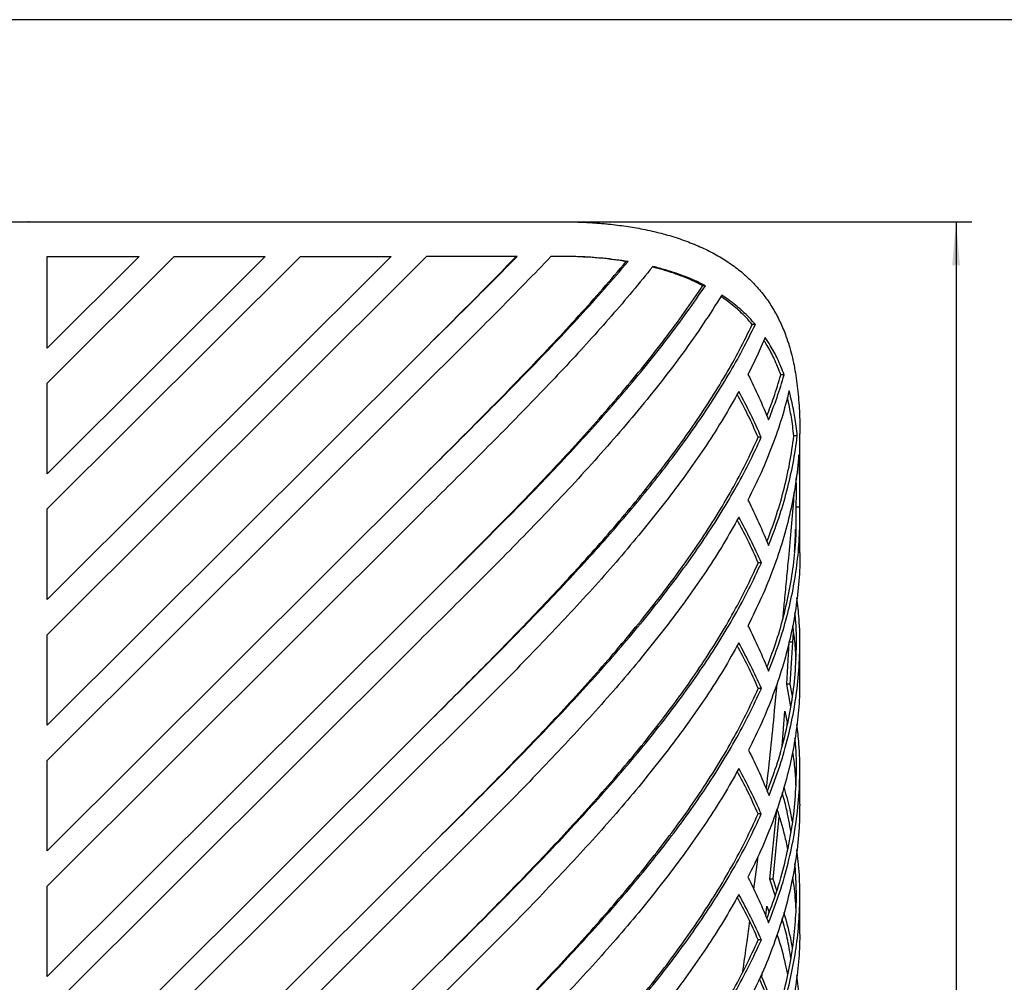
# Model space of a CAD drawing. Header units: millimetres. Extents: x 18 to 3605, y 16 to 2526.
# Tile 7 of 18: x 649 to 1217, y 1972 to 2526. Entities that reach past the tile are written whole.
import ezdxf

# ---------------------------------------------------------------- set-up
doc = ezdxf.new("R2010")
doc.units = ezdxf.units.MM
doc.header["$LTSCALE"] = 9
doc.header["$PDSIZE"] = -1
doc.linetypes.add('SLD-Solido', pattern=[0])
doc.layers.add('QUOTE', color=1, linetype='SLD-Solido')
doc.layers.add('SCHIZZI', color=9, linetype='Continuous')
doc.styles.add('SLDTEXTSTYLE0', font='GOTHIC.TTF', dxfattribs={"width": 0.913})
doc.dimstyles.new('SLDDIMSTYLE0', dxfattribs={"dimtxt": 23.8125, "dimasz": 25.2, "dimexe": 0, "dimexo": 0.0625, "dimgap": 5.953125, "dimtad": 1, "dimdec": 1, "dimrnd": 1e-09, "dimzin": 12, "dimdsep": 46, "dimtxsty": 'SLDTEXTSTYLE0', "dimsah": 1, "dimcen": 0.09, "dimadec": 0, "dimazin": 3, "dimtfac": 1, "dimtdec": 1, "dimtofl": 0, "dimtmove": 0, "dimatfit": 3, "dimfxl": 1, "dimfrac": 2, "dimtolj": 1, "dimtzin": 12, "dimarcsym": 0})

# ---------------------------------------------------------------- blocks, each defined once
blk = doc.blocks.new('_D')
at = {"layer": 'QUOTE', "transparency": 16777216}
for p, q in [((663.62, 2410.14), (1197.76, 2410.14)), ((1188.76, 2410.14), (1188.76, 950.14)), ((663.62, 950.14), (1197.76, 950.14))]:
    blk.add_line(p, q, dxfattribs=at)
for points in [[(1188.76, 2410.14), (1186.51, 2384.94), (1191.01, 2384.94)], [(1188.76, 950.14), (1191.01, 975.34), (1186.51, 975.34)]]:
    blk.add_solid(points, dxfattribs=at)
at = {"layer": 'QUOTE', "transparency": 16777216, "insert": (1158.35, 1644.95), "char_height": 23.812, "attachment_point": 1, "rotation": 90, "style": 'SLDTEXTSTYLE0'}
blk.add_mtext('1460', dxfattribs=at)

msp = doc.modelspace()

# ---------------------------------------------------------------- linework, layer by layer
for p, q in [((429.49, 2410.14), (879.76, 2410.14)), ((665.17, 2337.33), (665.17, 2390.13)), ((718.13, 2390.13), (665.17, 2337.33)), ((665.17, 2390.13), (718.13, 2390.13)), ((665.17, 2317.11), (738.41, 2390.13)), ((790.75, 2390.13), (665.17, 2264.95)), ((665.17, 2244.72), (811.02, 2390.13)), ((863.37, 2390.13), (665.17, 2192.56)), ((738.41, 2390.13), (790.75, 2390.13)), ((811.02, 2390.13), (863.37, 2390.13)), ((883.66, 2390.13), (879.76, 2386.28)), ((665.17, 2172.33), (879.76, 2386.28)), ((999.86, 2387.24), (998.76, 2387.24)), ((1044.39, 2373.31), (1042.89, 2373.31)), ((1073.13, 2350.99), (1071.36, 2350.99)), ((879.76, 2334.08), (665.17, 2120.17)), ((1089.71, 2321.89), (1087.79, 2321.89)), ((665.17, 2264.95), (665.17, 2317.11)), ((665.17, 2099.94), (879.76, 2313.9)), ((1076.54, 2286.03), (1074.75, 2286.03)), ((1097.28, 2286.79), (1095.3, 2286.79)), ((1098.76, 2254.92), (1098.76, 2287.97)), ((879.76, 2261.69), (665.17, 2047.78)), ((665.17, 2192.56), (665.17, 2244.72)), ((665.17, 2027.55), (879.76, 2241.52)), ((1098.67, 2245.68), (1096.67, 2245.68)), ((1098.76, 2219.42), (1098.76, 2239.53)), ((1096.32, 2233.16), (1096.44, 2228.66)), ((1076.59, 2213.74), (1074.79, 2213.74)), ((879.76, 2189.3), (665.17, 1975.39)), ((1094.67, 2168.03), (1095.01, 2173.6)), ((665.17, 2120.17), (665.17, 2172.33)), ((665.17, 1955.17), (879.76, 2169.12)), ((1091.2, 2143.84), (1092.7, 2168.03)), ((1092.7, 2168.03), (1092.75, 2168.71)), ((1094.67, 2168.03), (1092.7, 2168.03)), ((1093.14, 2143.84), (1094.67, 2168.03)), ((1098.76, 2147.03), (1098.76, 2167.48)), ((1085.47, 2144.06), (1084.04, 2128.47)), ((1076.59, 2141.35), (1074.79, 2141.35)), ((1093.64, 2130.76), (1091.2, 2143.84)), ((1093.14, 2143.84), (1091.2, 2143.84)), ((1094.45, 2136.93), (1093.14, 2143.84)), ((1088.5, 2108.09), (1090.11, 2128.33)), ((1090.11, 2128.33), (1091.63, 2121.06)), ((1091.37, 2119.81), (1091.51, 2121.62)), ((879.76, 2116.91), (665.17, 1903)), ((665.17, 2047.78), (665.17, 2099.94)), ((665.17, 1882.78), (879.76, 2096.73)), ((1098.76, 2074.64), (1098.76, 2094.75)), ((1081.5, 2031.58), (1085.42, 2071.47)), ((1076.52, 2069.11), (1074.73, 2069.11)), ((1083.36, 2031.58), (1086.9, 2067.33)), ((879.76, 2044.52), (665.17, 1830.62)), ((1074.55, 2044.51), (1074, 2039.96)), ((1074, 2039.96), (1072.15, 2025.86)), ((1084.62, 2022.2), (1081.5, 2031.58)), ((1083.36, 2031.58), (1081.5, 2031.58)), ((1085.55, 2025.06), (1083.36, 2031.58)), ((665.17, 1975.39), (665.17, 2027.55)), ((665.17, 1810.39), (879.76, 2024.34)), ((1098.76, 2002.25), (1098.76, 2022.36)), ((1079.17, 2010.21), (1079.82, 2015.91)), ((1079.82, 2015.91), (1081.07, 2012.37)), ((1076.59, 1996.57), (1074.79, 1996.57)), ((1076.92, 1975), (1075.88, 1975)), ((1076.92, 1975), (1077.28, 1978.1)), ((879.76, 1972.13), (665.17, 1758.23))]:
    msp.add_line(p, q)
for points in [[(879.76, 2410.14), (885.35, 2410.14), (896.52, 2410.14), (913.19, 2410.14), (929.65, 2410.14), (945.85, 2410.14), (956.31, 2410.14), (961.54, 2410.14)], [(955.34, 2390.14), (950.48, 2385.05), (940.75, 2374.89), (925.75, 2359.64), (910.55, 2344.39), (895.19, 2329.14), (884.9, 2318.98), (879.76, 2313.9)], [(879.76, 2334.08), (884.49, 2338.75), (893.95, 2348.09), (908.08, 2362.11), (922.1, 2376.12), (931.29, 2385.46), (935.88, 2390.14)], [(879.76, 2334.08), (884.45, 2338.75), (893.82, 2348.09), (907.82, 2362.11), (921.71, 2376.12), (930.82, 2385.46), (935.37, 2390.14)], [(935.88, 2390.14), (931.61, 2390.14), (923.05, 2390.14), (910.01, 2390.13), (896.87, 2390.13), (888.06, 2390.13), (883.66, 2390.13)], [(879.76, 2261.69), (885.01, 2266.92), (895.5, 2277.38), (911.17, 2293.08), (926.66, 2308.77), (941.91, 2324.46), (956.83, 2340.16), (971.34, 2355.85), (985.41, 2371.55), (994.31, 2382.01), (998.76, 2387.24)], [(879.76, 2189.3), (884.89, 2194.41), (895.14, 2204.63), (910.45, 2219.97), (925.6, 2235.3), (940.52, 2250.64), (955.14, 2265.97), (969.38, 2281.31), (983.16, 2296.64), (996.43, 2311.98), (1009.12, 2327.31), (1021.14, 2342.65), (1032.5, 2357.98), (1039.43, 2368.2), (1042.89, 2373.31)], [(1053.8, 2367.85), (1050.31, 2362.33), (1043.33, 2351.29), (1031.63, 2334.73), (1019.12, 2318.17), (1005.76, 2301.61), (991.68, 2285.05), (976.94, 2268.49), (961.63, 2251.92), (945.84, 2235.36), (929.66, 2218.8), (913.19, 2202.24), (896.52, 2185.68), (885.35, 2174.64), (879.76, 2169.12)], [(879.76, 2116.91), (884.65, 2121.79), (894.44, 2131.54), (909.05, 2146.17), (923.52, 2160.8), (937.8, 2175.43), (951.81, 2190.06), (965.49, 2204.69), (978.78, 2219.32), (991.61, 2233.95), (1003.94, 2248.58), (1015.69, 2263.21), (1026.83, 2277.84), (1037.29, 2292.47), (1047.04, 2307.1), (1056, 2321.73), (1064.22, 2336.36), (1068.98, 2346.11), (1071.36, 2350.99)], [(1078.82, 2343.54), (1077.28, 2339.99), (1074.2, 2332.88), (1070.65, 2325.77), (1068.87, 2322.22)], [(1068.87, 2322.22), (1071.03, 2317.85), (1075.35, 2309.12), (1078.96, 2300.38), (1080.77, 2296.01)], [(1080.77, 2296.01), (1082.44, 2300.33), (1085.79, 2308.95), (1088.4, 2317.58), (1089.71, 2321.89)], [(1063.63, 2312.34), (1060.72, 2307.2), (1054.89, 2296.93), (1045.02, 2281.53), (1034.38, 2266.13), (1022.93, 2250.73), (1010.77, 2235.33), (997.94, 2219.93), (984.51, 2204.53), (970.55, 2189.13), (956.13, 2173.73), (941.33, 2158.33), (926.21, 2142.93), (910.86, 2127.53), (895.35, 2112.13), (884.96, 2101.86), (879.76, 2096.73)], [(1076.54, 2286.03), (1074.56, 2290.41), (1070.6, 2299.18), (1065.95, 2307.95), (1063.63, 2312.34)], [(1092.6, 2312.75), (1091.24, 2307.5), (1088.52, 2297.02), (1083.03, 2281.29), (1076.61, 2265.56), (1071.45, 2255.07), (1068.87, 2249.83)], [(879.76, 2044.52), (884.85, 2049.56), (895.04, 2059.62), (910.25, 2074.71), (925.31, 2089.81), (940.14, 2104.9), (954.69, 2119.99), (968.87, 2135.09), (982.61, 2150.18), (995.86, 2165.28), (1008.53, 2180.37), (1020.59, 2195.47), (1031.95, 2210.56), (1042.58, 2225.65), (1052.42, 2240.75), (1061.4, 2255.84), (1069.56, 2270.94), (1074.22, 2281), (1076.54, 2286.03)], [(879.76, 2044.52), (884.81, 2049.56), (894.9, 2059.62), (909.97, 2074.71), (924.89, 2089.81), (939.59, 2104.9), (954, 2119.99), (968.05, 2135.09), (981.67, 2150.18), (994.8, 2165.28), (1007.36, 2180.37), (1019.3, 2195.47), (1030.56, 2210.56), (1041.09, 2225.65), (1050.84, 2240.75), (1059.74, 2255.84), (1067.83, 2270.94), (1072.44, 2281), (1074.75, 2286.03)], [(1080.77, 2223.62), (1082.78, 2228.89), (1086.81, 2239.41), (1091.44, 2255.21), (1095.1, 2271), (1096.56, 2281.53), (1097.28, 2286.79)], [(1098.17, 2275.97), (1097.65, 2270.5), (1096.6, 2259.55), (1093.43, 2243.13), (1089.13, 2226.71), (1083.58, 2210.29), (1076.94, 2193.86), (1071.56, 2182.92), (1068.87, 2177.44)], [(1068.87, 2249.83), (1071.03, 2245.46), (1075.35, 2236.73), (1078.96, 2227.99), (1080.77, 2223.62)], [(1080.77, 2151.23), (1082.78, 2156.48), (1086.79, 2166.97), (1091.42, 2182.72), (1095.02, 2198.46), (1097.44, 2214.2), (1098.79, 2229.94), (1098.71, 2240.43), (1098.67, 2245.68)], [(1063.63, 2239.95), (1060.72, 2234.81), (1054.89, 2224.55), (1045.02, 2209.15), (1034.38, 2193.75), (1022.93, 2178.34), (1010.77, 2162.94), (997.94, 2147.54), (984.51, 2132.14), (970.55, 2116.74), (956.13, 2101.34), (941.33, 2085.94), (926.21, 2070.54), (910.86, 2055.14), (895.35, 2039.74), (884.96, 2029.47), (879.76, 2024.34)], [(1076.59, 2213.74), (1074.6, 2218.11), (1070.63, 2226.84), (1065.96, 2235.58), (1063.63, 2239.95)], [(879.76, 1972.13), (884.86, 1977.17), (895.05, 1987.23), (910.26, 2002.33), (925.33, 2017.44), (940.17, 2032.54), (954.72, 2047.64), (968.9, 2062.74), (982.65, 2077.84), (995.9, 2092.94), (1008.58, 2108.04), (1020.64, 2123.14), (1032.01, 2138.24), (1042.63, 2153.34), (1052.47, 2168.44), (1061.45, 2183.54), (1069.61, 2198.64), (1074.26, 2208.71), (1076.59, 2213.74)], [(879.76, 1972.13), (884.81, 1977.17), (894.91, 1987.23), (909.98, 2002.33), (924.91, 2017.44), (939.62, 2032.54), (954.03, 2047.64), (968.09, 2062.74), (981.71, 2077.84), (994.84, 2092.94), (1007.41, 2108.04), (1019.35, 2123.14), (1030.62, 2138.24), (1041.14, 2153.34), (1050.89, 2168.44), (1059.79, 2183.54), (1067.87, 2198.64), (1072.49, 2208.71), (1074.79, 2213.74)], [(1068.87, 2177.44), (1071.03, 2173.07), (1075.35, 2164.34), (1078.96, 2155.6), (1080.77, 2151.23)], [(1063.63, 2167.56), (1060.72, 2162.42), (1054.89, 2152.16), (1045.02, 2136.76), (1034.38, 2121.36), (1022.93, 2105.96), (1010.77, 2090.56), (997.94, 2075.16), (984.51, 2059.75), (970.55, 2044.35), (956.13, 2028.95), (941.33, 2013.55), (926.21, 1998.15), (910.86, 1982.75), (895.35, 1967.35), (884.96, 1957.09), (879.76, 1951.95)], [(1076.59, 2141.35), (1074.6, 2145.72), (1070.63, 2154.45), (1065.96, 2163.19), (1063.63, 2167.56)], [(879.76, 1899.75), (884.86, 1904.78), (895.05, 1914.85), (910.26, 1929.95), (925.33, 1945.05), (940.17, 1960.15), (954.72, 1975.25), (968.9, 1990.35), (982.65, 2005.45), (995.9, 2020.55), (1008.58, 2035.65), (1020.64, 2050.75), (1032, 2065.85), (1042.63, 2080.95), (1052.47, 2096.05), (1061.45, 2111.15), (1069.61, 2126.25), (1074.26, 2136.32), (1076.59, 2141.35)], [(879.76, 1899.75), (884.81, 1904.78), (894.91, 1914.85), (909.98, 1929.95), (924.91, 1945.05), (939.62, 1960.15), (954.03, 1975.25), (968.09, 1990.35), (981.71, 2005.45), (994.84, 2020.55), (1007.4, 2035.65), (1019.35, 2050.75), (1030.61, 2065.85), (1041.14, 2080.95), (1050.89, 2096.05), (1059.79, 2111.15), (1067.87, 2126.25), (1072.48, 2136.32), (1074.79, 2141.35)], [(1069.23, 2105.76), (1071.37, 2101.42), (1075.64, 2092.73), (1079.21, 2084.04), (1080.99, 2079.7)], [(1063.63, 2095.17), (1060.72, 2090.04), (1054.89, 2079.77), (1045.02, 2064.37), (1034.38, 2048.97), (1022.93, 2033.57), (1010.77, 2018.17), (997.94, 2002.77), (984.51, 1987.37), (970.55, 1971.97), (956.13, 1956.57), (941.33, 1941.17), (926.21, 1925.77), (910.86, 1910.37), (895.35, 1894.97), (884.96, 1884.7), (879.76, 1879.57)], [(1076.52, 2069.11), (1074.55, 2073.45), (1070.59, 2082.14), (1065.95, 2090.83), (1063.63, 2095.17)], [(879.76, 1827.49), (884.85, 1832.53), (895.04, 1842.59), (910.24, 1857.69), (925.3, 1872.8), (940.13, 1887.9), (954.68, 1903), (968.85, 1918.1), (982.59, 1933.2), (995.84, 1948.3), (1008.52, 1963.4), (1020.57, 1978.5), (1031.93, 1993.6), (1042.56, 2008.7), (1052.4, 2023.8), (1061.38, 2038.91), (1069.54, 2054.01), (1074.2, 2064.07), (1076.52, 2069.11)], [(879.76, 1827.49), (884.81, 1832.53), (894.9, 1842.59), (909.97, 1857.69), (924.88, 1872.8), (939.58, 1887.9), (953.99, 1903), (968.04, 1918.1), (981.66, 1933.2), (994.78, 1948.3), (1007.34, 1963.4), (1019.28, 1978.5), (1030.54, 1993.6), (1041.07, 2008.7), (1050.82, 2023.8), (1059.72, 2038.91), (1067.81, 2054.01), (1072.42, 2064.07), (1074.73, 2069.11)], [(1068.87, 2032.67), (1071.03, 2028.3), (1075.35, 2019.56), (1078.96, 2010.82), (1080.77, 2006.46)], [(1063.63, 2022.78), (1060.72, 2017.65), (1054.89, 2007.38), (1045.02, 1991.98), (1034.38, 1976.58), (1022.93, 1961.18), (1010.77, 1945.78), (997.94, 1930.38), (984.51, 1914.98), (970.55, 1899.58), (956.13, 1884.18), (941.33, 1868.78), (926.21, 1853.38), (910.86, 1837.98), (895.35, 1822.58), (884.96, 1812.31), (879.76, 1807.18)], [(1076.59, 1996.57), (1074.6, 2000.94), (1070.63, 2009.68), (1065.96, 2018.41), (1063.63, 2022.78)], [(879.76, 1754.97), (884.86, 1760), (895.05, 1770.07), (910.26, 1785.17), (925.33, 1800.27), (940.17, 1815.37), (954.72, 1830.47), (968.9, 1845.57), (982.65, 1860.67), (995.9, 1875.77), (1008.58, 1890.87), (1020.64, 1905.97), (1032.01, 1921.07), (1042.63, 1936.17), (1052.47, 1951.27), (1061.45, 1966.37), (1069.61, 1981.47), (1074.26, 1991.54), (1076.59, 1996.57)], [(879.76, 1754.97), (884.81, 1760), (894.91, 1770.07), (909.98, 1785.17), (924.91, 1800.27), (939.62, 1815.37), (954.03, 1830.47), (968.09, 1845.57), (981.71, 1860.67), (994.84, 1875.77), (1007.41, 1890.87), (1019.35, 1905.97), (1030.62, 1921.07), (1041.14, 1936.17), (1050.89, 1951.27), (1059.79, 1966.37), (1067.87, 1981.47), (1072.49, 1991.54), (1074.79, 1996.57)]]:
    msp.add_open_spline(points, degree=3)
for points, knots in [([(961.54, 2410.14), (962.97, 2410.12), (965.62, 2410.09), (969.24, 2410.02), (972.38, 2409.94), (975.41, 2409.81), (978.57, 2409.63), (981.92, 2409.4), (985.28, 2409.12), (990.93, 2408.58), (998.71, 2407.61), (1008.82, 2405.87), (1018.88, 2403.59), (1028.77, 2400.68), (1038.04, 2397.26), (1046.67, 2393.31), (1054.62, 2388.86), (1061.87, 2383.92), (1068.4, 2378.51), (1074.23, 2372.62), (1079.37, 2366.25), (1083.83, 2359.41), (1087.66, 2352.09), (1091.22, 2343.46), (1094.26, 2333.38), (1096.61, 2321.68), (1098.05, 2309.27), (1098.72, 2298.04), (1098.7, 2290.7), (1098.69, 2287.97)], [0, 0, 0, 0, 0.0156043, 0.0289359, 0.0399952, 0.0504966, 0.0628816, 0.0756145, 0.088697, 0.1014887, 0.141361, 0.1811649, 0.226471, 0.2717022, 0.3169298, 0.3622251, 0.4077225, 0.4529921, 0.4981047, 0.5431325, 0.5881475, 0.6332222, 0.6784286, 0.723838, 0.7841383, 0.8441897, 0.9041634, 0.9642309, 1, 1, 1, 1]), ([(999.86, 2387.24), (997.46, 2387.6), (992.73, 2388.29), (985.52, 2389.08), (978.5, 2389.66), (971.32, 2390.01), (963.69, 2390.17), (958.22, 2390.15), (955.34, 2390.14)], [0, 0, 0, 0, 0.171851, 0.338479, 0.499979, 0.649209, 0.815857, 1, 1, 1, 1]), ([(998.76, 2387.24), (996.38, 2387.6), (991.7, 2388.29), (984.56, 2389.08), (977.59, 2389.66), (970.48, 2390), (964.28, 2390.15), (960.25, 2390.14), (958.79, 2390.13)], [0, 0, 0, 0, 0.188781, 0.371815, 0.549209, 0.713122, 0.896164, 1, 1, 1, 1]), ([(879.76, 2261.69), (885.06, 2266.92), (895.65, 2277.38), (911.45, 2293.08), (927.09, 2308.77), (942.48, 2324.46), (957.55, 2340.16), (972.19, 2355.85), (986.39, 2371.55), (995.37, 2382.01), (999.86, 2387.24)], [0, 0, 0, 0, 0.125, 0.25, 0.375, 0.5, 0.625, 0.75, 0.875, 1, 1, 1, 1]), ([(1014.07, 2384.37), (1010.2, 2379.61), (1002.48, 2370.08), (990.2, 2355.8), (977.48, 2341.51), (964.32, 2327.23), (950.8, 2312.94), (936.96, 2298.66), (922.88, 2284.37), (908.61, 2270.09), (894.22, 2255.81), (884.58, 2246.28), (879.76, 2241.52)], [0, 0, 0, 0, 0.1, 0.2, 0.3, 0.4, 0.5, 0.6, 0.7, 0.8, 0.9, 1, 1, 1, 1]), ([(1042.89, 2373.31), (1040.92, 2374.28), (1037.19, 2376.1), (1031.56, 2378.5), (1025.92, 2380.57), (1020.12, 2382.4), (1015.93, 2383.53), (1013.84, 2384.09)], [0, 0, 0, 0, 0.2236, 0.424178, 0.604148, 0.803019, 1, 1, 1, 1]), ([(1044.39, 2373.31), (1042.41, 2374.28), (1038.65, 2376.1), (1032.95, 2378.5), (1027.27, 2380.57), (1021.08, 2382.5), (1016.51, 2383.72), (1014.07, 2384.37)], [0, 0, 0, 0, 0.216671, 0.411055, 0.585491, 0.778271, 1, 1, 1, 1]), ([(879.76, 2189.3), (884.93, 2194.41), (895.28, 2204.63), (910.73, 2219.97), (926.02, 2235.3), (941.08, 2250.64), (955.83, 2265.97), (970.2, 2281.31), (984.12, 2296.64), (997.51, 2311.98), (1010.31, 2327.31), (1022.44, 2342.65), (1033.91, 2357.98), (1040.9, 2368.2), (1044.39, 2373.31)], [0, 0, 0, 0, 0.083333, 0.166667, 0.25, 0.333333, 0.416667, 0.5, 0.583333, 0.666667, 0.75, 0.833333, 0.916667, 1, 1, 1, 1]), ([(1071.36, 2350.99), (1070.2, 2352.3), (1067.96, 2354.84), (1064.46, 2358.3), (1060.86, 2361.48), (1057.21, 2364.35), (1054.57, 2366.2), (1053.3, 2367.08)], [0, 0, 0, 0, 0.221703, 0.428731, 0.614519, 0.816394, 1, 1, 1, 1]), ([(1073.13, 2350.99), (1071.96, 2352.3), (1069.7, 2354.84), (1066.16, 2358.3), (1062.53, 2361.48), (1058.49, 2364.62), (1055.45, 2366.72), (1053.8, 2367.85)], [0, 0, 0, 0, 0.210367, 0.40684, 0.583189, 0.774843, 1, 1, 1, 1]), ([(879.76, 2116.91), (884.7, 2121.79), (894.57, 2131.54), (909.32, 2146.17), (923.92, 2160.8), (938.33, 2175.43), (952.47, 2190.06), (966.28, 2204.69), (979.69, 2219.32), (992.64, 2233.95), (1005.08, 2248.58), (1016.95, 2263.21), (1028.18, 2277.84), (1038.74, 2292.47), (1048.58, 2307.1), (1057.62, 2321.73), (1065.92, 2336.36), (1070.73, 2346.11), (1073.13, 2350.99)], [0, 0, 0, 0, 0.0625, 0.125, 0.1875, 0.25, 0.3125, 0.375, 0.4375, 0.5, 0.5625, 0.625, 0.6875, 0.75, 0.8125, 0.875, 0.9375, 1, 1, 1, 1]), ([(1089.71, 2321.89), (1089.1, 2323.5), (1087.93, 2326.63), (1086, 2330.97), (1083.96, 2335.07), (1081.63, 2339.2), (1079.81, 2342.01), (1078.82, 2343.54)], [0, 0, 0, 0, 0.207283, 0.404777, 0.581998, 0.77307, 1, 1, 1, 1]), ([(1087.79, 2321.89), (1087.19, 2323.5), (1086.02, 2326.63), (1084.12, 2330.97), (1082.09, 2335.07), (1080.12, 2338.62), (1078.68, 2340.88), (1078.06, 2341.84)], [0, 0, 0, 0, 0.226289, 0.44185, 0.635243, 0.843705, 1, 1, 1, 1]), ([(1079.79, 2298.32), (1081.14, 2301.86), (1084.16, 2309.72), (1086.5, 2317.58), (1087.79, 2321.89)], [0, 0, 0, 0, 0.451177, 1, 1, 1, 1]), ([(1074.75, 2286.03), (1072.79, 2290.41), (1069.1, 2298.67), (1064.77, 2306.93), (1062.74, 2310.8)], [0, 0, 0, 0, 0.531046, 1, 1, 1, 1]), ([(1095.3, 2286.79), (1095.09, 2288.66), (1094.67, 2292.34), (1093.91, 2297.49), (1093.04, 2302.4), (1092.28, 2306.16), (1091.73, 2308.37), (1091.57, 2309)], [0, 0, 0, 0, 0.242842, 0.475895, 0.684937, 0.909615, 1, 1, 1, 1]), ([(1097.28, 2286.79), (1097.07, 2288.66), (1096.65, 2292.34), (1095.88, 2297.49), (1095.01, 2302.4), (1093.96, 2307.42), (1093.08, 2310.87), (1092.6, 2312.75)], [0, 0, 0, 0, 0.206142, 0.404014, 0.581537, 0.772384, 1, 1, 1, 1]), ([(1079.78, 2225.94), (1081.47, 2230.43), (1085.16, 2240.19), (1089.5, 2255.21), (1093.13, 2271), (1094.58, 2281.53), (1095.3, 2286.79)], [0, 0, 0, 0, 0.221401, 0.480934, 0.740467, 1, 1, 1, 1]), ([(1098.67, 2245.68), (1098.7, 2247.87), (1098.77, 2252.06), (1098.76, 2258.04), (1098.68, 2263.74), (1098.51, 2269.68), (1098.29, 2273.76), (1098.17, 2275.97)], [0, 0, 0, 0, 0.208925, 0.400092, 0.58183, 0.772817, 1, 1, 1, 1]), ([(1096.67, 2245.68), (1096.7, 2247.87), (1096.77, 2252.06), (1096.77, 2257.73), (1096.71, 2261.18), (1096.68, 2262.7)], [0, 0, 0, 0, 0.3792034, 0.7261076, 1, 1, 1, 1]), ([(1095.37, 2254.47), (1095.31, 2253.49), (1094.92, 2246.98), (1093.79, 2234.32), (1092.34, 2218.56), (1090.98, 2204.44), (1090.07, 2194.77), (1089.42, 2187.72), (1089.09, 2184.02), (1088.9, 2181.84), (1088.83, 2181.07)], [0, 0, 0, 0, 0.043258, 0.287947, 0.532664, 0.693876, 0.855511, 0.915738, 0.969946, 1, 1, 1, 1]), ([(1079.78, 2153.55), (1081.47, 2158.03), (1085.14, 2167.75), (1089.49, 2182.72), (1093.06, 2198.46), (1095.45, 2214.2), (1096.79, 2229.94), (1096.71, 2240.43), (1096.67, 2245.68)], [0, 0, 0, 0, 0.145683, 0.316546, 0.48741, 0.658273, 0.829137, 1, 1, 1, 1]), ([(1074.79, 2213.74), (1072.83, 2218.11), (1069.12, 2226.33), (1064.78, 2234.56), (1062.74, 2238.41)], [0, 0, 0, 0, 0.531054, 1, 1, 1, 1]), ([(1095.76, 2220.15), (1095.84, 2221.93), (1096.06, 2226.31), (1096.23, 2230.61), (1096.32, 2233.16)], [0, 0, 0, 0, 0.408153, 1, 1, 1, 1]), ([(1098.69, 2219.42), (1098.71, 2218.69), (1098.9, 2212.65), (1098.12, 2201.31), (1096.27, 2185.38), (1093.13, 2169.46), (1088.88, 2153.54), (1083.46, 2137.61), (1077.02, 2121.69), (1071.83, 2111.07), (1069.23, 2105.76)], [0, 0, 0, 0, 0.019214, 0.159326, 0.299439, 0.439551, 0.579663, 0.719775, 0.859888, 1, 1, 1, 1]), ([(1080.99, 2079.7), (1083.13, 2085.35), (1087.41, 2096.66), (1092.22, 2113.62), (1095.81, 2130.58), (1098.06, 2147.54), (1098.93, 2164.5), (1098.67, 2179.82), (1097.52, 2189.48), (1097.04, 2193.49)], [0, 0, 0, 0, 0.149045, 0.298089, 0.447134, 0.596178, 0.745223, 0.894267, 1, 1, 1, 1]), ([(1080, 2082.05), (1081.82, 2086.92), (1085.75, 2097.44), (1090.27, 2113.62), (1093.83, 2130.58), (1096.08, 2147.54), (1096.89, 2164.5), (1096.82, 2176.94), (1096.08, 2183.73), (1095.95, 2184.86)], [0, 0, 0, 0, 0.142144, 0.307098, 0.472053, 0.637007, 0.801962, 0.966916, 1, 1, 1, 1]), ([(1094.5, 2177.4), (1094.94, 2174.46), (1095.92, 2167.92), (1096.22, 2161.38), (1096.38, 2157.79)], [0, 0, 0, 0, 0.450899, 1, 1, 1, 1]), ([(1074.79, 2141.35), (1072.82, 2145.72), (1069.12, 2153.94), (1064.78, 2162.17), (1062.74, 2166.02)], [0, 0, 0, 0, 0.531056, 1, 1, 1, 1]), ([(1098.63, 2147.03), (1098.65, 2144.14), (1098.69, 2136.22), (1097.59, 2123.26), (1095.42, 2108.16), (1092.15, 2093.06), (1087.87, 2077.96), (1082.55, 2062.87), (1076.31, 2047.77), (1071.35, 2037.7), (1068.87, 2032.67)], [0, 0, 0, 0, 0.075787, 0.207817, 0.339848, 0.471878, 0.603909, 0.735939, 0.86797, 1, 1, 1, 1]), ([(1084.04, 2128.47), (1082.6, 2113.71), (1081.14, 2098.79), (1079.32, 2083.86), (1079.3, 2083.68)], [0, 0, 0, 0, 0.98818, 1, 1, 1, 1]), ([(1080.77, 2006.46), (1082.95, 2012.18), (1087.3, 2023.63), (1092.19, 2040.8), (1095.83, 2057.98), (1098.1, 2075.15), (1098.94, 2092.32), (1098.65, 2107.46), (1097.5, 2116.87), (1097.05, 2120.56)], [0, 0, 0, 0, 0.150506, 0.301012, 0.451519, 0.602025, 0.752531, 0.903037, 1, 1, 1, 1]), ([(1079.77, 2008.79), (1081.64, 2013.73), (1085.65, 2024.41), (1090.25, 2040.8), (1093.86, 2057.98), (1096.12, 2075.15), (1096.9, 2092.32), (1096.8, 2104.86), (1096.03, 2111.66), (1095.9, 2112.75)], [0, 0, 0, 0, 0.142787, 0.307978, 0.473168, 0.638359, 0.80355, 0.96874, 1, 1, 1, 1]), ([(1094.5, 2104.77), (1095.01, 2101.42), (1096.02, 2094.76), (1096.25, 2088.11), (1096.36, 2084.8)], [0, 0, 0, 0, 0.50323, 1, 1, 1, 1]), ([(1074.73, 2069.11), (1072.77, 2073.45), (1069.09, 2081.63), (1064.77, 2089.8), (1062.74, 2093.64)], [0, 0, 0, 0, 0.5312325, 1, 1, 1, 1]), ([(1094.48, 2064.5), (1093.99, 2067.16), (1092.75, 2073.92), (1090.81, 2080.67), (1089.63, 2084.76)], [0, 0, 0, 0, 0.394031, 1, 1, 1, 1]), ([(1093.7, 2058.48), (1092.88, 2063.15), (1091.56, 2070.74), (1089.45, 2078.34), (1088.63, 2081.27)], [0, 0, 0, 0, 0.614498, 1, 1, 1, 1]), ([(1098.66, 2074.64), (1098.62, 2070.13), (1098.52, 2060.02), (1096.8, 2044.3), (1093.8, 2027.5), (1089.48, 2010.69), (1083.87, 1993.89), (1077.12, 1977.08), (1071.62, 1965.88), (1068.87, 1960.28)], [0, 0, 0, 0, 0.118325, 0.26527, 0.412216, 0.559162, 0.706108, 0.853054, 1, 1, 1, 1]), ([(1085.5, 2072.27), (1087.07, 2067.15), (1089.5, 2059.25), (1091.11, 2051.36), (1091.67, 2048.58)], [0, 0, 0, 0, 0.648672, 1, 1, 1, 1]), ([(1080.77, 1934.07), (1082.73, 1939.19), (1086.66, 1949.45), (1091.23, 1964.83), (1094.8, 1980.21), (1097.26, 1995.59), (1098.65, 2010.97), (1098.87, 2026.35), (1098.34, 2038.84), (1097.34, 2046.2), (1097.03, 2048.44)], [0, 0, 0, 0, 0.134464, 0.268928, 0.403392, 0.537856, 0.67232, 0.806784, 0.941248, 1, 1, 1, 1]), ([(1079.78, 1936.39), (1081.43, 1940.74), (1085.01, 1950.22), (1089.29, 1964.83), (1092.84, 1980.21), (1095.28, 1995.59), (1096.63, 2010.97), (1096.96, 2025.98), (1096.28, 2035.87), (1095.95, 2040.64)], [0, 0, 0, 0, 0.125291, 0.272813, 0.420335, 0.567857, 0.715378, 0.8629, 1, 1, 1, 1]), ([(1094.5, 2032.59), (1094.83, 2030.45), (1095.9, 2023.67), (1096.24, 2016.9), (1096.48, 2012.26)], [0, 0, 0, 0, 0.315467, 1, 1, 1, 1]), ([(1074.79, 1996.57), (1072.83, 2000.94), (1069.12, 2009.17), (1064.78, 2017.39), (1062.74, 2021.25)], [0, 0, 0, 0, 0.531054, 1, 1, 1, 1]), ([(1093.59, 1986.12), (1092.98, 1989.95), (1091.76, 1997.51), (1089.67, 2005.07), (1088.64, 2008.81)], [0, 0, 0, 0, 0.506186, 1, 1, 1, 1]), ([(1094.51, 1991.89), (1094.19, 1993.8), (1093.02, 2000.59), (1091.07, 2007.37), (1089.67, 2012.26)], [0, 0, 0, 0, 0.280362, 1, 1, 1, 1]), ([(1069.73, 2007.48), (1069.22, 2003.51), (1067.94, 1993.5), (1066.44, 1983.49), (1065.54, 1977.45)], [0, 0, 0, 0, 0.39635, 1, 1, 1, 1]), ([(1098.62, 2002.25), (1098.65, 1999.98), (1098.76, 1992.59), (1097.75, 1980.08), (1095.66, 1964.72), (1092.42, 1949.35), (1088.13, 1933.98), (1082.76, 1918.62), (1076.44, 1903.25), (1071.39, 1893.01), (1068.87, 1887.89)], [0, 0, 0, 0, 0.059531, 0.193884, 0.328237, 0.462589, 0.596942, 0.731295, 0.865647, 1, 1, 1, 1]), ([(1085.58, 1999.59), (1085.62, 1999.46), (1087.63, 1993.77), (1089.74, 1985.91), (1091.26, 1978.18), (1091.69, 1976.01)], [0, 0, 0, 0, 0.016054, 0.724445, 1, 1, 1, 1]), ([(1084.65, 1949.8), (1083.6, 1953.04), (1080.98, 1961.16), (1077.54, 1969.27), (1075.47, 1974.14)], [0, 0, 0, 0, 0.39953, 1, 1, 1, 1]), ([(1085.54, 1952.76), (1084.79, 1955.02), (1082.34, 1962.43), (1079.15, 1969.84), (1076.92, 1975)], [0, 0, 0, 0, 0.30417, 1, 1, 1, 1]), ([(1080.77, 1861.68), (1082.93, 1867.34), (1087.24, 1878.67), (1092.1, 1895.66), (1095.73, 1912.65), (1098.02, 1929.64), (1098.93, 1946.63), (1098.68, 1962.09), (1097.53, 1971.88), (1097.04, 1976)], [0, 0, 0, 0, 0.148617, 0.297234, 0.445851, 0.594468, 0.743085, 0.891702, 1, 1, 1, 1])]:
    msp.add_open_spline(points, degree=3, knots=knots)
at = {"color": 7, "linetype": 'SLD-Solido', "lineweight": 25}
msp.add_point((654.62, 2410.14), dxfattribs=at)
at = {"layer": 'SCHIZZI', "color": 7, "true_color": 0xffffff}
msp.add_lwpolyline([(3605.42, 15.52), (3605.25, 2526.48), (18.34, 2526.48), (18.34, 15.52)], close=True, dxfattribs=at)

# ---------------------------------------------------------------- dimensions: what is measured, and where the dimension line sits
at = {"layer": 'QUOTE'}
dim = msp.add_linear_dim(base=(1188.76, 950.14), p1=(654.62, 2410.14), p2=(654.62, 950.14), angle=90, dimstyle='SLDDIMSTYLE0', dxfattribs=at)
dim.commit()
dim.dimension.update_dxf_attribs({"geometry": '_D', "text_midpoint": (1188.76, 1680.14), "dimtype": 160})

doc.saveas('drawing.dxf')
